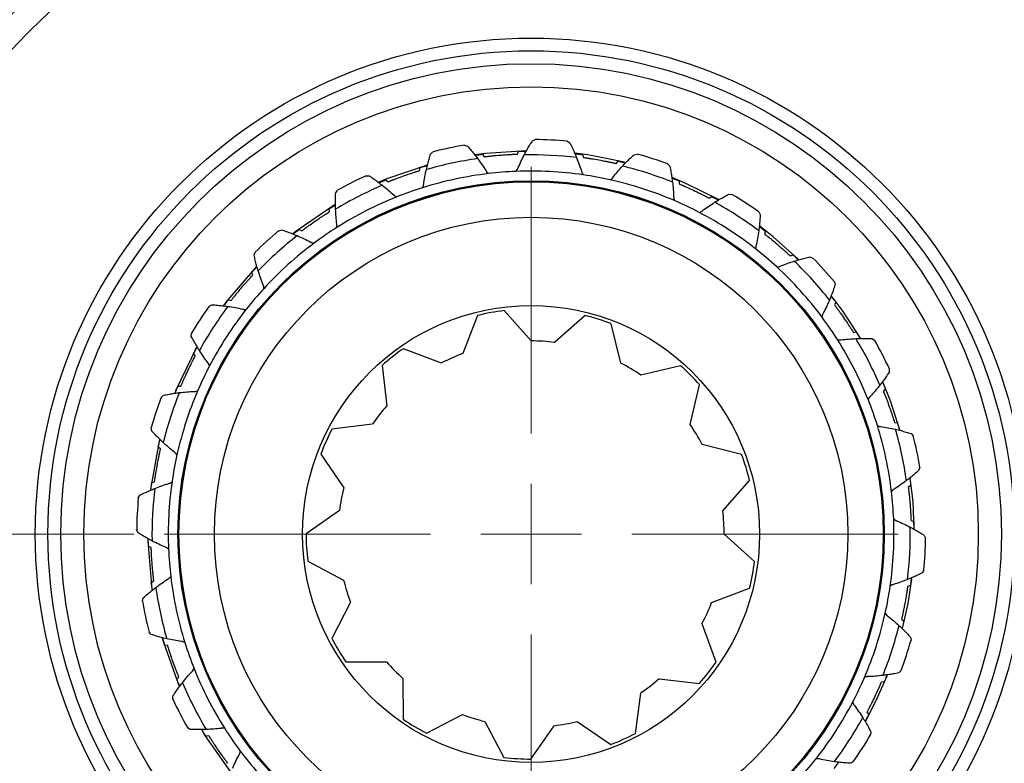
# Model space of a CAD drawing. Header units: inches. Extents: x 0.6 to 16.3, y 0.2 to 11.5.
# Tile 7 of 18: x 3.6 to 4.9, y 6.3 to 7.3. Entities that reach past the tile are written whole.
import ezdxf

# ---------------------------------------------------------------- set-up
doc = ezdxf.new("R2010")
doc.units = ezdxf.units.IN
doc.header["$MEASUREMENT"] = 0
doc.styles.add('SLDTEXTSTYLE0', font='TXT', dxfattribs={"width": 0.75})
doc.dimstyles.new('SLDDIMSTYLE3', dxfattribs={"dimtxt": 0.137795, "dimasz": 0.14, "dimexe": 0, "dimexo": 0.0625, "dimgap": 0.034449, "dimtad": 0, "dimtih": 1, "dimtoh": 1, "dimdec": 1, "dimlfac": 1.5, "dimrnd": 1e-09, "dimzin": 12, "dimdsep": 46, "dimtxsty": 'SLDTEXTSTYLE0', "dimblk1": 'CLOSED', "dimblk2": 'CLOSED', "dimsah": 1, "dimcen": 0.09, "dimadec": 0, "dimazin": 3, "dimtfac": 1, "dimtdec": 1, "dimtofl": 0, "dimtmove": 0, "dimatfit": 3, "dimldrblk": 'CLOSED', "dimfxl": 0, "dimfrac": 2, "dimtolj": 1, "dimtzin": 12, "dimarcsym": 0})

# ---------------------------------------------------------------- blocks, each defined once
blk = doc.blocks.new('_Closed')
at = {"color": 0, "linetype": 'ByBlock', "lineweight": -2}
for p, q in [((-1, 0.166667), (0, 0)), ((-1, 0.166667), (-1, -0.166667)), ((0, 0), (-1, -0.166667)), ((0, 0), (-1, 0))]:
    blk.add_line(p, q, dxfattribs=at)
blk = doc.blocks.new('_D_5')
at = {"color": 7, "linetype": 'Continuous', "lineweight": 0}
for p, q in [((3.9943, 8.6696), (1.3162, 8.6696)), ((1.3556, 8.6696), (1.3556, 7.8799)), ((1.2028, 7.8519), (1.1609, 7.8519)), ((1.1609, 7.8519), (1.1609, 7.6331)), ((1.5083, 7.8519), (1.5503, 7.8519)), ((1.5503, 7.8519), (1.5503, 7.6331)), ((1.1609, 7.6331), (1.2028, 7.6331)), ((1.5503, 7.6331), (1.5083, 7.6331)), ((1.3556, 3.7999), (1.3556, 7.427)), ((3.0532, 3.7999), (1.3162, 3.7999))]:
    blk.add_line(p, q, dxfattribs=at)
at = {"color": 7, "linetype": 'Continuous', "lineweight": 18, "xscale": 0.14, "yscale": 0.14}
for p, rotation in [((1.3556, 8.6696), 90.0000000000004), ((1.3556, 3.7999), 270.0000000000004)]:
    blk.add_blockref('_Closed', p, dxfattribs=dict(at, rotation=rotation))
at = {"color": 7, "linetype": 'Continuous', "lineweight": 18, "char_height": 0.1378, "attachment_point": 1, "style": 'SLDTEXTSTYLE0'}
for s, insert in [('186', (1.2028, 7.8107)), ('7.3', (1.2283, 7.6046))]:
    blk.add_mtext(s, dxfattribs=dict(at, insert=insert))
blk = doc.blocks.new('_D_7')
at = {"color": 7, "linetype": 'Continuous', "lineweight": 0}
for p, q in [((3.7806, 6.6163), (1.8227, 6.6163)), ((1.8621, 6.6163), (1.8621, 4.9389)), ((1.7094, 4.9109), (1.6674, 4.9109)), ((1.6674, 4.9109), (1.6674, 4.6922)), ((2.0148, 4.9109), (2.0568, 4.9109)), ((2.0568, 4.9109), (2.0568, 4.6922)), ((1.6674, 4.6922), (1.7094, 4.6922)), ((2.0568, 4.6922), (2.0148, 4.6922)), ((1.8621, 3.7999), (1.8621, 4.486)), ((3.0532, 3.7999), (1.8227, 3.7999))]:
    blk.add_line(p, q, dxfattribs=at)
at = {"color": 7, "linetype": 'Continuous', "lineweight": 18, "xscale": 0.14, "yscale": 0.14}
for p, rotation in [((1.8621, 6.6163, 0.5214), 90.0000000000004), ((1.8621, 3.7999, 0.5214), 270.0000000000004)]:
    blk.add_blockref('_Closed', p, dxfattribs=dict(at, rotation=rotation))
at = {"color": 7, "linetype": 'Continuous', "lineweight": 18, "char_height": 0.1378, "attachment_point": 1, "style": 'SLDTEXTSTYLE0'}
for s, insert in [('107', (1.7094, 4.8698)), ('4.2', (1.7348, 4.6636))]:
    blk.add_mtext(s, dxfattribs=dict(at, insert=insert))
blk = doc.blocks.new('SW_CENTERMARKSYMBOL_0')
at = {"color": 0, "linetype": 'Continuous', "lineweight": 18}
for p, q in [((0, 0.1312), (0, 0.4787)), ((0, 0), (0, 0.0656)), ((-0.1312, 0), (-0.4787, 0)), ((0, 0), (-0.0656, 0)), ((0, 0), (0, -0.0656)), ((0, 0), (0.0656, 0)), ((0.1312, 0), (0.4787, 0)), ((0, -0.1312), (0, -0.4787))]:
    blk.add_line(p, q, dxfattribs=at)

msp = doc.modelspace()

# ---------------------------------------------------------------- linework, layer by layer
at = {"color": 7, "linetype": 'Continuous', "lineweight": 25}
for p, q in [((4.3004, 7.1289), (4.3041, 7.1307)), ((4.3458, 7.1286), (4.3493, 7.1264)), ((4.2116, 7.1233), (4.2156, 7.1222)), ((4.281, 7.1118), (4.2824, 7.1153)), ((4.1676, 7.1119), (4.1707, 7.1146)), ((4.2355, 7.1116), (4.2375, 7.1083)), ((4.3658, 7.1111), (4.3669, 7.1074)), ((4.4098, 7.0995), (4.4121, 7.1025)), ((4.433, 7.111), (4.437, 7.1118)), ((4.1533, 7.0903), (4.1538, 7.0941)), ((4.4768, 7.0989), (4.4797, 7.0959)), ((4.0834, 7.0835), (4.0875, 7.0834)), ((4.1094, 7.0783), (4.1122, 7.0757)), ((4.4916, 7.0768), (4.4917, 7.073)), ((4.0438, 7.0611), (4.0461, 7.0645)), ((4.5311, 7.0542), (4.5341, 7.0566)), ((4.5565, 7.0594), (4.5606, 7.0591)), ((4.0356, 7.0365), (4.0351, 7.0403)), ((4.5957, 7.0364), (4.5976, 7.0328)), ((3.9698, 7.0119), (3.9737, 7.0128)), ((3.9963, 7.0136), (3.9996, 7.0118)), ((4.6042, 7.0112), (4.6033, 7.0075)), ((3.9374, 6.98), (3.9387, 6.9839)), ((4.6365, 6.9792), (4.6401, 6.9806)), ((4.6624, 6.9776), (4.6663, 6.9762)), ((3.9358, 6.9541), (3.9343, 6.9577)), ((4.6943, 6.9452), (4.6952, 6.9412)), ((3.8786, 6.9133), (3.8822, 6.9152)), ((3.9037, 6.9218), (3.9075, 6.9209)), ((4.696, 6.9187), (4.6942, 6.9153)), ((4.2287, 6.9013), (4.2096, 6.8518)), ((4.2989, 6.8681), (4.2635, 6.9077)), ((4.3691, 6.9012), (4.3292, 6.8662)), ((4.4159, 6.8392), (4.403, 6.8906)), ((3.8555, 6.8741), (3.8558, 6.8782)), ((4.7189, 6.8793), (4.7228, 6.8799)), ((4.7435, 6.8711), (4.7469, 6.8688)), ((4.1818, 6.8393), (4.1321, 6.8579)), ((3.8607, 6.8487), (3.8583, 6.8517)), ((4.1042, 6.8361), (4.1103, 6.7834)), ((4.4935, 6.8358), (4.4419, 6.8234)), ((4.7659, 6.8316), (4.7658, 6.8275)), ((3.8381, 6.8092), (3.8419, 6.8093)), ((4.506, 6.7591), (4.5185, 6.8107)), ((3.816, 6.7944), (3.819, 6.7972)), ((4.7607, 6.8055), (4.7581, 6.8027)), ((4.0915, 6.7595), (4.0389, 6.7529)), ((4.7727, 6.7616), (4.7765, 6.7611)), ((3.8039, 6.7506), (3.8031, 6.7546)), ((4.7943, 6.7473), (4.797, 6.7442)), ((3.8155, 6.7274), (3.8124, 6.7297)), ((4.5732, 6.7201), (4.5218, 6.7331)), ((4.0243, 6.7206), (4.0542, 6.6767)), ((4.8058, 6.7033), (4.8046, 6.6994)), ((3.8039, 6.6834), (3.8075, 6.6845)), ((4.5487, 6.6464), (4.5837, 6.6863)), ((4.794, 6.6795), (4.7907, 6.6775)), ((3.7863, 6.6634), (3.7885, 6.6669)), ((4.0487, 6.6468), (4.0052, 6.6165)), ((4.7942, 6.634), (4.7977, 6.6325)), ((3.786, 6.618), (3.7842, 6.6217)), ((4.59, 6.5806), (4.5505, 6.6161)), ((4.8114, 6.6145), (4.8131, 6.6109)), ((3.8031, 6.5986), (3.7996, 6.6)), ((4.0073, 6.5811), (4.0541, 6.5562)), ((4.811, 6.5691), (4.8088, 6.5656)), ((3.8033, 6.5531), (3.8066, 6.5551)), ((4.7903, 6.5257), (4.7951, 6.5576)), ((4.5341, 6.5268), (4.5836, 6.5458)), ((4.7935, 6.5491), (4.7898, 6.548)), ((3.7916, 6.5292), (3.7928, 6.5332)), ((4.0631, 6.5272), (4.0387, 6.4801)), ((4.7832, 6.4931), (4.7903, 6.5257)), ((4.5401, 6.4493), (4.5216, 6.499)), ((4.7819, 6.5051), (4.7849, 6.5028)), ((3.803, 6.4852), (3.8003, 6.4883)), ((4.7934, 6.4819), (4.7942, 6.4779)), ((3.8246, 6.4709), (3.8208, 6.4714)), ((4.057, 6.4497), (4.11, 6.4494)), ((4.7813, 6.4381), (4.7783, 6.4353)), ((3.8366, 6.427), (3.8392, 6.4298)), ((4.1315, 6.4279), (4.1317, 6.3749)), ((4.4655, 6.4276), (4.5182, 6.4215)), ((4.7592, 6.4233), (4.7554, 6.4232)), ((4.4348, 6.3563), (4.4416, 6.4089)), ((3.8314, 6.401), (3.8315, 6.4051)), ((4.7366, 6.3838), (4.739, 6.3808)), ((4.1621, 6.3565), (4.2092, 6.3809)), ((4.2382, 6.3718), (4.263, 6.3249)), ((4.3587, 6.3717), (4.4025, 6.3417)), ((3.8538, 6.3614), (3.8504, 6.3637)), ((4.2984, 6.3228), (4.3288, 6.3662)), ((4.7418, 6.3584), (4.7415, 6.3543)), ((3.8784, 6.3532), (3.8746, 6.3527)), ((4.7188, 6.3192), (4.7152, 6.3173))]:
    msp.add_line(p, q, dxfattribs=at)
at = {"color": 7, "linetype": 'Continuous', "lineweight": 25, "flags": 128}
for points in [[(4.2922, 7.1161), (4.2395, 7.1127), (4.2257, 7.1108)], [(4.4207, 7.1011), (4.3727, 7.1107), (4.3562, 7.1129)], [(4.163, 7.0974), (4.1104, 7.0794), (4.1002, 7.0751)], [(4.543, 7.0524), (4.5007, 7.0735), (4.4827, 7.0811)], [(4.0431, 7.0459), (3.9947, 7.0132), (3.9882, 7.0081)], [(4.6467, 6.9751), (4.6143, 7.0039), (4.5968, 7.0176)], [(3.9406, 6.9652), (3.9007, 6.9188), (3.8973, 6.9144)], [(4.7283, 6.8718), (4.7055, 6.9067), (4.6912, 6.9258)], [(3.8625, 6.8606), (3.8349, 6.8029), (3.8343, 6.8015)], [(4.7798, 6.7519), (4.7678, 6.7889), (4.7575, 6.8148)], [(3.8142, 6.7394), (3.8142, 6.7394), (3.8022, 6.675)], [(4.7985, 6.6227), (4.7968, 6.6589), (4.7932, 6.6893)], [(3.7988, 6.6098), (3.7988, 6.607), (3.8039, 6.5445)], [(3.8175, 6.4806), (3.819, 6.4753), (3.8394, 6.4189)], [(4.7348, 6.3719), (4.7489, 6.3991), (4.7631, 6.4313)], [(3.869, 6.3607), (3.8733, 6.3536), (3.9061, 6.3067)]]:
    msp.add_lwpolyline(points, dxfattribs=at)
at = {"color": 7, "linetype": 'Continuous', "lineweight": 25}
for radius in [1.7087, 1.6673, 1.626, 0.9583, 0.9263, 0.6467, 0.6302, 0.6134, 0.5833, 0.4607, 0.4595, 0.4593, 0.4131, 0.298]:
    msp.add_circle((4.2987, 6.6163), radius, dxfattribs=at)
for radius, start, end in [(0.5145, 84.7385, 89.3974), (0.5145, 99.7385, 104.3974), (0.4945, 98.1011, 106.0348), (0.4945, 83.1011, 91.0348), (0.5145, 69.7385, 74.3974), (0.4733, 92.4013, 96.7346), (0.4733, 81.7346, 92.4013), (0.4945, 68.1011, 76.0348), (0.5145, 114.7385, 119.3974), (0.4733, 96.7346, 107.4013), (0.4733, 77.4013, 81.7346), (0.4733, 66.7346, 77.4013), (0.4945, 113.1011, 121.0348), (0.4733, 107.4013, 111.7346), (0.4733, 111.7346, 122.4013), (0.4733, 62.4013, 66.7346), (0.5145, 54.7385, 59.3974), (0.4945, 53.1011, 61.0348), (0.4733, 51.7346, 62.4013), (0.4733, 122.4013, 126.7346), (0.5145, 129.7385, 134.3974), (0.4945, 128.1011, 136.0348), (0.4733, 126.7346, 137.4013), (0.4733, 47.4013, 51.7346), (0.5145, 39.7385, 44.3974), (0.4733, 36.7346, 47.4013), (0.4945, 38.1011, 46.0348), (0.4733, 137.4013, 141.7346), (0.5145, 144.7385, 149.3974), (0.4945, 143.1011, 151.0348), (0.4733, 141.7346, 152.4013), (0.2935, 96.8756, 103.7987), (0.2935, 69.1833, 76.1064), (0.4733, 32.4013, 36.7346), (0.4945, 23.1011, 31.0348), (0.2935, 124.5679, 131.491), (0.2518, 83.0295, 89.9526), (0.4733, 21.7346, 32.4013), (0.5145, 24.7385, 29.3974), (0.2518, 110.7218, 117.6449), (0.4733, 152.4013, 156.7346), (0.2518, 55.3372, 62.2603), (0.2935, 41.491, 48.4141), (0.5145, 159.7385, 164.3974), (0.4945, 158.1011, 166.0348), (0.4733, 156.7346, 167.4013), (0.2518, 138.4141, 145.3372), (0.4733, 17.4013, 21.7346), (0.2518, 27.6449, 34.5679), (0.4733, 6.7346, 17.4013), (0.2935, 152.2603, 159.1833), (0.4945, 8.1011, 16.0348), (0.5145, 9.7385, 14.3974), (0.4733, 167.4013, 171.7346), (0.2935, 13.7987, 20.7218), (0.4733, 171.7346, 182.4013), (0.4945, 173.1011, 181.0348), (0.2518, 166.1064, 173.0295), (0.4733, 2.4013, 6.7346), (0.5145, 174.7385, 179.3974), (0.2518, 359.9526, 6.8756), (0.4733, 351.7346, 2.4013), (0.2935, 179.9526, 186.8756), (0.4945, 353.1011, 1.0348), (0.5145, 354.7385, 359.3974), (0.4733, 182.4013, 186.7346), (0.2935, 346.1064, 353.0295), (0.4733, 186.7346, 197.4013), (0.2518, 193.7987, 200.7218), (0.4945, 188.1011, 196.0348), (0.4733, 347.4013, 351.7346), (0.5145, 189.7385, 194.3974), (0.2518, 332.2603, 339.1833), (0.4733, 336.7346, 347.4013), (0.4945, 338.1011, 346.0348), (0.4733, 197.4013, 201.7346), (0.2935, 207.6449, 214.5679), (0.5145, 339.7385, 344.3974), (0.2518, 221.491, 228.4141), (0.2935, 318.4141, 325.3372), (0.4733, 201.7346, 212.4013), (0.4945, 203.1011, 211.0348), (0.2518, 304.5679, 311.491), (0.4733, 332.4013, 336.7346), (0.5145, 204.7385, 209.3974), (0.4733, 321.7346, 332.4013), (0.2935, 235.3372, 242.2603), (0.2518, 249.1833, 256.1064), (0.2518, 276.8756, 283.7987), (0.4945, 323.1011, 331.0348), (0.4733, 212.4013, 216.7346), (0.2935, 290.7218, 297.6449), (0.5145, 324.7385, 329.3974), (0.4733, 216.7346, 227.4013), (0.2935, 263.0295, 269.9526), (0.4733, 317.4013, 321.7346)]:
    msp.add_arc((4.2987, 6.6163), radius, start, end, dxfattribs=at)
for points, knots in [([(4.2897, 7.1107), (4.2909, 7.1129), (4.2932, 7.1171), (4.2967, 7.1231), (4.2992, 7.127), (4.3004, 7.1289)], [0, 0, 0, 0, 0.356058, 0.677963, 1, 1, 1, 1]), ([(4.2156, 7.1222), (4.2173, 7.1202), (4.2205, 7.1166), (4.2249, 7.1111), (4.2276, 7.1076), (4.229, 7.1058)], [0, 0, 0, 0, 0.367191, 0.683527, 1, 1, 1, 1]), ([(4.2824, 7.1153), (4.2836, 7.1154), (4.2893, 7.1155), (4.291, 7.1155), (4.2924, 7.1156)], [0, 0, 0, 0, 0.199918, 1, 1, 1, 1]), ([(4.3493, 7.1264), (4.3505, 7.1241), (4.3526, 7.1198), (4.3555, 7.1133), (4.3572, 7.1092), (4.3581, 7.1072)], [0, 0, 0, 0, 0.367191, 0.683527, 1, 1, 1, 1]), ([(4.1621, 7.0915), (4.1627, 7.0939), (4.1638, 7.0986), (4.1656, 7.1054), (4.167, 7.1097), (4.1676, 7.1119)], [0, 0, 0, 0, 0.356058, 0.677963, 1, 1, 1, 1]), ([(4.2256, 7.1102), (4.2262, 7.1103), (4.2273, 7.1105), (4.2328, 7.1112), (4.2355, 7.1116)], [0, 0, 0, 0, 0.5136596, 1, 1, 1, 1]), ([(4.229, 7.1058), (4.2309, 7.1032), (4.2348, 7.098), (4.2384, 7.0924), (4.2402, 7.0895), (4.2405, 7.089), (4.2413, 7.0878), (4.2424, 7.087), (4.2432, 7.0863)], [0, 0, 0, 0, 0.404299, 0.805557, 0.821766, 0.827831, 0.876141, 1, 1, 1, 1]), ([(4.2375, 7.1083), (4.2381, 7.1084), (4.2389, 7.1085), (4.2408, 7.1087), (4.2422, 7.1089), (4.2436, 7.109), (4.2446, 7.1091), (4.247, 7.1094), (4.2522, 7.1099), (4.2592, 7.1105), (4.2661, 7.111), (4.2704, 7.1113), (4.273, 7.1114), (4.2745, 7.1115), (4.2759, 7.1116), (4.2782, 7.1117), (4.2796, 7.1117), (4.2805, 7.1118), (4.281, 7.1118)], [0, 0, 0, 0, 0.16043, 0.215716, 0.259558, 0.278881, 0.293965, 0.309151, 0.378059, 0.515881, 0.608724, 0.671228, 0.698803, 0.715524, 0.7367, 0.775509, 0.897488, 1, 1, 1, 1]), ([(4.2788, 7.0892), (4.2795, 7.0899), (4.2805, 7.091), (4.281, 7.0923), (4.2813, 7.0928), (4.2826, 7.0959), (4.2853, 7.102), (4.2882, 7.1078), (4.2897, 7.1107)], [0, 0, 0, 0, 0.123859, 0.172169, 0.178234, 0.194443, 0.595701, 1, 1, 1, 1]), ([(4.3559, 7.1123), (4.3565, 7.1122), (4.3576, 7.1121), (4.3631, 7.1114), (4.3658, 7.1111)], [0, 0, 0, 0, 0.51366, 1, 1, 1, 1]), ([(4.3581, 7.1072), (4.3592, 7.1041), (4.3616, 7.0981), (4.3637, 7.0918), (4.3647, 7.0885), (4.3648, 7.088), (4.3653, 7.0866), (4.3661, 7.0855), (4.3667, 7.0847)], [0, 0, 0, 0, 0.404299, 0.805557, 0.821766, 0.827831, 0.876141, 1, 1, 1, 1]), ([(4.3669, 7.1074), (4.3675, 7.1073), (4.3683, 7.1072), (4.3703, 7.1069), (4.3717, 7.1067), (4.373, 7.1065), (4.374, 7.1063), (4.3764, 7.106), (4.3815, 7.1051), (4.3885, 7.1039), (4.3953, 7.1026), (4.3995, 7.1017), (4.402, 7.1012), (4.4035, 7.1009), (4.4049, 7.1006), (4.4071, 7.1001), (4.4085, 7.0998), (4.4094, 7.0996), (4.4098, 7.0995)], [0, 0, 0, 0, 0.16043, 0.215716, 0.259558, 0.278881, 0.293965, 0.309151, 0.378059, 0.515881, 0.608724, 0.671228, 0.698803, 0.715524, 0.7367, 0.775509, 0.897488, 1, 1, 1, 1]), ([(4.4121, 7.1025), (4.4133, 7.1023), (4.4189, 7.1009), (4.4205, 7.1005), (4.4218, 7.1002)], [0, 0, 0, 0, 0.199918, 1, 1, 1, 1]), ([(4.418, 7.0961), (4.4197, 7.098), (4.423, 7.1014), (4.428, 7.1064), (4.4313, 7.1095), (4.433, 7.111)], [0, 0, 0, 0, 0.356058, 0.677963, 1, 1, 1, 1]), ([(4.1122, 7.0757), (4.1128, 7.0759), (4.1135, 7.0762), (4.1153, 7.077), (4.1167, 7.0775), (4.1179, 7.078), (4.1189, 7.0784), (4.1211, 7.0792), (4.126, 7.0811), (4.1326, 7.0835), (4.1392, 7.0858), (4.1433, 7.0871), (4.1457, 7.0879), (4.1471, 7.0884), (4.1485, 7.0888), (4.1507, 7.0895), (4.152, 7.0899), (4.1529, 7.0902), (4.1533, 7.0903)], [0, 0, 0, 0, 0.16043, 0.215716, 0.259558, 0.278881, 0.293965, 0.309151, 0.378059, 0.515881, 0.608724, 0.671228, 0.698803, 0.715524, 0.7367, 0.775509, 0.897488, 1, 1, 1, 1]), ([(4.1538, 7.0941), (4.1549, 7.0945), (4.1604, 7.0961), (4.1621, 7.0966), (4.1634, 7.0969)], [0, 0, 0, 0, 0.1999183, 1, 1, 1, 1]), ([(4.1571, 7.0679), (4.1576, 7.0688), (4.1582, 7.0701), (4.1584, 7.0715), (4.1585, 7.0721), (4.159, 7.0754), (4.16, 7.082), (4.1614, 7.0883), (4.1621, 7.0915)], [0, 0, 0, 0, 0.123859, 0.172169, 0.178234, 0.194443, 0.595701, 1, 1, 1, 1]), ([(4.4019, 7.0782), (4.4028, 7.0787), (4.4039, 7.0795), (4.4049, 7.0806), (4.4052, 7.0811), (4.4073, 7.0838), (4.4115, 7.0889), (4.4158, 7.0937), (4.418, 7.0961)], [0, 0, 0, 0, 0.123859, 0.172169, 0.178234, 0.194443, 0.595701, 1, 1, 1, 1]), ([(4.4797, 7.0959), (4.4802, 7.0934), (4.4811, 7.0886), (4.4822, 7.0817), (4.4828, 7.0773), (4.4831, 7.0751)], [0, 0, 0, 0, 0.367191, 0.683527, 1, 1, 1, 1]), ([(4.0875, 7.0834), (4.0896, 7.082), (4.0936, 7.0793), (4.0994, 7.0752), (4.1029, 7.0725), (4.1046, 7.0711)], [0, 0, 0, 0, 0.367191, 0.683527, 1, 1, 1, 1]), ([(4.1002, 7.0745), (4.1008, 7.0747), (4.1018, 7.0752), (4.1069, 7.0773), (4.1094, 7.0783)], [0, 0, 0, 0, 0.51366, 1, 1, 1, 1]), ([(4.4824, 7.0806), (4.4829, 7.0804), (4.4839, 7.08), (4.4891, 7.0779), (4.4916, 7.0768)], [0, 0, 0, 0, 0.51366, 1, 1, 1, 1]), ([(4.1046, 7.0711), (4.1072, 7.0691), (4.1123, 7.065), (4.1172, 7.0606), (4.1197, 7.0583), (4.1201, 7.0579), (4.1212, 7.0569), (4.1225, 7.0563), (4.1234, 7.0559)], [0, 0, 0, 0, 0.404299, 0.805557, 0.821766, 0.827831, 0.876141, 1, 1, 1, 1]), ([(4.4831, 7.0751), (4.4835, 7.0718), (4.4842, 7.0654), (4.4845, 7.0588), (4.4846, 7.0554), (4.4847, 7.0548), (4.4847, 7.0533), (4.4853, 7.052), (4.4856, 7.0511)], [0, 0, 0, 0, 0.404299, 0.8055568, 0.8217658, 0.8278314, 0.8761409, 1, 1, 1, 1]), ([(4.4917, 7.073), (4.4922, 7.0727), (4.493, 7.0724), (4.4948, 7.0717), (4.4961, 7.0711), (4.4973, 7.0705), (4.4983, 7.0701), (4.5005, 7.0692), (4.5052, 7.067), (4.5117, 7.064), (4.5179, 7.061), (4.5217, 7.0591), (4.524, 7.0579), (4.5253, 7.0573), (4.5266, 7.0566), (4.5287, 7.0555), (4.5299, 7.0549), (4.5307, 7.0544), (4.5311, 7.0542)], [0, 0, 0, 0, 0.16043, 0.215716, 0.259558, 0.278881, 0.293965, 0.309151, 0.378059, 0.515881, 0.608724, 0.671228, 0.698803, 0.715524, 0.7367, 0.775509, 0.897488, 1, 1, 1, 1]), ([(4.0437, 7.04), (4.0437, 7.0425), (4.0435, 7.0472), (4.0436, 7.0543), (4.0437, 7.0588), (4.0438, 7.0611)], [0, 0, 0, 0, 0.356058, 0.677963, 1, 1, 1, 1]), ([(4.5341, 7.0566), (4.5352, 7.056), (4.5402, 7.0533), (4.5417, 7.0525), (4.5429, 7.0518)], [0, 0, 0, 0, 0.199918, 1, 1, 1, 1]), ([(4.5381, 7.0489), (4.5403, 7.0502), (4.5443, 7.0527), (4.5504, 7.0562), (4.5545, 7.0583), (4.5565, 7.0594)], [0, 0, 0, 0, 0.356058, 0.677963, 1, 1, 1, 1]), ([(4.0351, 7.0403), (4.036, 7.041), (4.0409, 7.044), (4.0424, 7.0448), (4.0436, 7.0455)], [0, 0, 0, 0, 0.1999183, 1, 1, 1, 1]), ([(4.045, 7.0159), (4.0452, 7.0169), (4.0456, 7.0183), (4.0454, 7.0197), (4.0453, 7.0203), (4.0449, 7.0236), (4.0442, 7.0302), (4.0439, 7.0367), (4.0437, 7.04)], [0, 0, 0, 0, 0.123859, 0.172169, 0.178234, 0.194443, 0.595701, 1, 1, 1, 1]), ([(4.518, 7.0357), (4.5189, 7.036), (4.5202, 7.0365), (4.5214, 7.0373), (4.5219, 7.0377), (4.5246, 7.0397), (4.5299, 7.0436), (4.5354, 7.0471), (4.5381, 7.0489)], [0, 0, 0, 0, 0.123859, 0.172169, 0.178234, 0.194443, 0.595701, 1, 1, 1, 1]), ([(3.9996, 7.0118), (4.0001, 7.0121), (4.0008, 7.0126), (4.0024, 7.0138), (4.0035, 7.0147), (4.0046, 7.0155), (4.0054, 7.0161), (4.0074, 7.0175), (4.0116, 7.0205), (4.0174, 7.0246), (4.0231, 7.0285), (4.0267, 7.0309), (4.0288, 7.0322), (4.0301, 7.0331), (4.0313, 7.0338), (4.0332, 7.0351), (4.0344, 7.0358), (4.0352, 7.0363), (4.0356, 7.0365)], [0, 0, 0, 0, 0.16043, 0.215716, 0.259558, 0.278881, 0.293965, 0.309151, 0.378059, 0.515881, 0.608724, 0.671228, 0.698803, 0.715524, 0.7367, 0.775509, 0.897488, 1, 1, 1, 1]), ([(4.5976, 7.0328), (4.5975, 7.0302), (4.5971, 7.0253), (4.5964, 7.0183), (4.5959, 7.0139), (4.5956, 7.0117)], [0, 0, 0, 0, 0.367191, 0.683527, 1, 1, 1, 1]), ([(3.9737, 7.0128), (3.9762, 7.012), (3.9808, 7.0104), (3.9874, 7.0079), (3.9915, 7.0062), (3.9935, 7.0054)], [0, 0, 0, 0, 0.367191, 0.683527, 1, 1, 1, 1]), ([(3.9884, 7.0075), (3.9888, 7.0079), (3.9897, 7.0086), (3.9941, 7.012), (3.9963, 7.0136)], [0, 0, 0, 0, 0.51366, 1, 1, 1, 1]), ([(4.5963, 7.0172), (4.5967, 7.0169), (4.5976, 7.0162), (4.6021, 7.0128), (4.6042, 7.0112)], [0, 0, 0, 0, 0.51366, 1, 1, 1, 1]), ([(3.9935, 7.0054), (3.9965, 7.0041), (4.0025, 7.0015), (4.0084, 6.9985), (4.0114, 6.9969), (4.0119, 6.9966), (4.0132, 6.996), (4.0146, 6.9957), (4.0156, 6.9956)], [0, 0, 0, 0, 0.404299, 0.805557, 0.821766, 0.827831, 0.876141, 1, 1, 1, 1]), ([(4.5956, 7.0117), (4.5951, 7.0085), (4.5941, 7.0021), (4.5927, 6.9956), (4.592, 6.9923), (4.5918, 6.9917), (4.5915, 6.9903), (4.5917, 6.9889), (4.5918, 6.9879)], [0, 0, 0, 0, 0.404299, 0.8055568, 0.8217658, 0.8278314, 0.8761409, 1, 1, 1, 1]), ([(4.6033, 7.0075), (4.6038, 7.0071), (4.6044, 7.0066), (4.606, 7.0054), (4.6071, 7.0045), (4.6082, 7.0036), (4.609, 7.003), (4.6108, 7.0015), (4.6149, 6.9982), (4.6203, 6.9937), (4.6255, 6.9891), (4.6287, 6.9863), (4.6306, 6.9846), (4.6317, 6.9836), (4.6328, 6.9826), (4.6345, 6.981), (4.6355, 6.9801), (4.6362, 6.9795), (4.6365, 6.9792)], [0, 0, 0, 0, 0.16043, 0.215716, 0.259558, 0.278881, 0.293965, 0.309151, 0.378059, 0.515881, 0.608724, 0.671228, 0.698803, 0.715524, 0.7367, 0.775509, 0.897488, 1, 1, 1, 1]), ([(3.9427, 6.9596), (3.942, 6.9619), (3.9407, 6.9665), (3.9389, 6.9733), (3.9379, 6.9778), (3.9374, 6.98)], [0, 0, 0, 0, 0.356058, 0.677963, 1, 1, 1, 1]), ([(4.6401, 6.9806), (4.6409, 6.9799), (4.6451, 6.9759), (4.6463, 6.9747), (4.6473, 6.9738)], [0, 0, 0, 0, 0.199918, 1, 1, 1, 1]), ([(4.642, 6.9722), (4.6443, 6.9729), (4.6489, 6.9743), (4.6557, 6.976), (4.6602, 6.9771), (4.6624, 6.9776)], [0, 0, 0, 0, 0.356058, 0.677963, 1, 1, 1, 1]), ([(3.9343, 6.9577), (3.9351, 6.9585), (3.939, 6.9627), (3.9402, 6.9639), (3.9412, 6.9649)], [0, 0, 0, 0, 0.199918, 1, 1, 1, 1]), ([(4.619, 6.9647), (4.6201, 6.9647), (4.6215, 6.9648), (4.6228, 6.9653), (4.6233, 6.9655), (4.6265, 6.9668), (4.6327, 6.9692), (4.6389, 6.9712), (4.642, 6.9722)], [0, 0, 0, 0, 0.123859, 0.172169, 0.178234, 0.194443, 0.595701, 1, 1, 1, 1]), ([(3.9075, 6.9209), (3.9078, 6.9214), (3.9083, 6.922), (3.9096, 6.9236), (3.9104, 6.9247), (3.9113, 6.9257), (3.9119, 6.9266), (3.9134, 6.9284), (3.9167, 6.9325), (3.9213, 6.9379), (3.9258, 6.9431), (3.9287, 6.9463), (3.9304, 6.9482), (3.9314, 6.9493), (3.9323, 6.9504), (3.9339, 6.9521), (3.9348, 6.9531), (3.9355, 6.9538), (3.9358, 6.9541)], [0, 0, 0, 0, 0.16043, 0.215716, 0.259558, 0.278881, 0.293965, 0.309151, 0.378059, 0.515881, 0.608724, 0.671228, 0.698803, 0.715524, 0.7367, 0.775509, 0.897488, 1, 1, 1, 1]), ([(3.9502, 6.9366), (3.9502, 6.9376), (3.9501, 6.9391), (3.9496, 6.9404), (3.9494, 6.9409), (3.9481, 6.9441), (3.9457, 6.9503), (3.9437, 6.9565), (3.9427, 6.9596)], [0, 0, 0, 0, 0.123859, 0.172169, 0.178234, 0.194443, 0.595701, 1, 1, 1, 1]), ([(4.6952, 6.9412), (4.6944, 6.9387), (4.6928, 6.9341), (4.6903, 6.9275), (4.6886, 6.9234), (4.6878, 6.9214)], [0, 0, 0, 0, 0.367191, 0.683527, 1, 1, 1, 1]), ([(4.6899, 6.9265), (4.6903, 6.9261), (4.691, 6.9252), (4.6944, 6.9208), (4.696, 6.9187)], [0, 0, 0, 0, 0.51366, 1, 1, 1, 1]), ([(3.8822, 6.9152), (3.8848, 6.9151), (3.8896, 6.9147), (3.8966, 6.914), (3.901, 6.9135), (3.9032, 6.9132)], [0, 0, 0, 0, 0.367191, 0.683527, 1, 1, 1, 1]), ([(3.8977, 6.9139), (3.8981, 6.9143), (3.8987, 6.9152), (3.9021, 6.9197), (3.9037, 6.9218)], [0, 0, 0, 0, 0.51366, 1, 1, 1, 1]), ([(3.9032, 6.9132), (3.9064, 6.9127), (3.9129, 6.9117), (3.9193, 6.9103), (3.9227, 6.9096), (3.9232, 6.9094), (3.9246, 6.9091), (3.926, 6.9093), (3.927, 6.9094)], [0, 0, 0, 0, 0.404299, 0.805557, 0.821766, 0.827831, 0.876141, 1, 1, 1, 1]), ([(4.6878, 6.9214), (4.6865, 6.9184), (4.6839, 6.9125), (4.6809, 6.9066), (4.6793, 6.9035), (4.679, 6.903), (4.6784, 6.9018), (4.6782, 6.9004), (4.678, 6.8994)], [0, 0, 0, 0, 0.404299, 0.805557, 0.821766, 0.827831, 0.876141, 1, 1, 1, 1]), ([(4.6942, 6.9153), (4.6946, 6.9148), (4.695, 6.9141), (4.6962, 6.9126), (4.6971, 6.9114), (4.6979, 6.9103), (4.6985, 6.9095), (4.6999, 6.9076), (4.7029, 6.9034), (4.707, 6.8976), (4.7109, 6.8918), (4.7133, 6.8882), (4.7146, 6.8861), (4.7155, 6.8848), (4.7162, 6.8836), (4.7175, 6.8817), (4.7182, 6.8805), (4.7187, 6.8797), (4.7189, 6.8793)], [0, 0, 0, 0, 0.1604302, 0.2157165, 0.2595581, 0.2788809, 0.2939648, 0.3091507, 0.378059, 0.5158807, 0.6087245, 0.6712282, 0.698803, 0.7155237, 0.7367, 0.7755093, 0.8974877, 1, 1, 1, 1]), ([(3.866, 6.8557), (3.8647, 6.8579), (3.8622, 6.8619), (3.8587, 6.868), (3.8566, 6.8721), (3.8555, 6.8741)], [0, 0, 0, 0, 0.356058, 0.677963, 1, 1, 1, 1]), ([(4.6983, 6.8699), (4.6993, 6.8697), (4.7007, 6.8694), (4.7021, 6.8695), (4.7027, 6.8696), (4.7061, 6.87), (4.7126, 6.8707), (4.7191, 6.871), (4.7224, 6.8712)], [0, 0, 0, 0, 0.1238591, 0.1721686, 0.1782342, 0.1944432, 0.595701, 1, 1, 1, 1]), ([(4.7224, 6.8712), (4.7249, 6.8713), (4.7296, 6.8714), (4.7367, 6.8714), (4.7412, 6.8712), (4.7435, 6.8711)], [0, 0, 0, 0, 0.356058, 0.677963, 1, 1, 1, 1]), ([(4.7228, 6.8799), (4.7234, 6.8789), (4.7264, 6.874), (4.7272, 6.8725), (4.7279, 6.8714)], [0, 0, 0, 0, 0.199918, 1, 1, 1, 1]), ([(3.8583, 6.8517), (3.8589, 6.8527), (3.8616, 6.8578), (3.8625, 6.8593), (3.8631, 6.8605)], [0, 0, 0, 0, 0.199918, 1, 1, 1, 1]), ([(3.8419, 6.8093), (3.8422, 6.8098), (3.8425, 6.8106), (3.8433, 6.8124), (3.8438, 6.8137), (3.8444, 6.8149), (3.8448, 6.8159), (3.8458, 6.8181), (3.8479, 6.8228), (3.8509, 6.8293), (3.8539, 6.8355), (3.8558, 6.8393), (3.857, 6.8416), (3.8577, 6.8429), (3.8583, 6.8442), (3.8594, 6.8463), (3.86, 6.8475), (3.8605, 6.8483), (3.8607, 6.8487)], [0, 0, 0, 0, 0.1604302, 0.2157165, 0.2595581, 0.2788809, 0.2939648, 0.3091507, 0.378059, 0.5158807, 0.6087245, 0.6712282, 0.698803, 0.7155237, 0.7367, 0.7755093, 0.8974877, 1, 1, 1, 1]), ([(3.8792, 6.8355), (3.8789, 6.8365), (3.8785, 6.8378), (3.8776, 6.839), (3.8773, 6.8395), (3.8752, 6.8422), (3.8713, 6.8475), (3.8678, 6.853), (3.866, 6.8557)], [0, 0, 0, 0, 0.123859, 0.172169, 0.178234, 0.194443, 0.595701, 1, 1, 1, 1]), ([(4.7658, 6.8275), (4.7644, 6.8253), (4.7617, 6.8213), (4.7576, 6.8156), (4.7549, 6.812), (4.7535, 6.8103)], [0, 0, 0, 0, 0.367191, 0.683527, 1, 1, 1, 1]), ([(3.8344, 6.8), (3.8346, 6.8005), (3.835, 6.8015), (3.8371, 6.8067), (3.8381, 6.8092)], [0, 0, 0, 0, 0.51366, 1, 1, 1, 1]), ([(4.7535, 6.8103), (4.7515, 6.8077), (4.7474, 6.8027), (4.743, 6.7977), (4.7407, 6.7952), (4.7403, 6.7948), (4.7393, 6.7938), (4.7388, 6.7925), (4.7383, 6.7915)], [0, 0, 0, 0, 0.404299, 0.805557, 0.821766, 0.827831, 0.876141, 1, 1, 1, 1]), ([(4.7569, 6.8147), (4.7571, 6.8142), (4.7576, 6.8132), (4.7597, 6.808), (4.7607, 6.8055)], [0, 0, 0, 0, 0.51366, 1, 1, 1, 1]), ([(3.819, 6.7972), (3.8215, 6.7978), (3.8263, 6.7987), (3.8333, 6.7998), (3.8376, 6.8004), (3.8398, 6.8007)], [0, 0, 0, 0, 0.367191, 0.683527, 1, 1, 1, 1]), ([(3.8398, 6.8007), (3.8431, 6.8011), (3.8495, 6.8018), (3.8562, 6.8021), (3.8596, 6.8022), (3.8601, 6.8023), (3.8616, 6.8023), (3.8629, 6.8029), (3.8638, 6.8032)], [0, 0, 0, 0, 0.404299, 0.805557, 0.821766, 0.827831, 0.876141, 1, 1, 1, 1]), ([(4.7581, 6.8027), (4.7583, 6.8022), (4.7586, 6.8014), (4.7594, 6.7996), (4.7599, 6.7983), (4.7604, 6.797), (4.7608, 6.796), (4.7616, 6.7938), (4.7635, 6.7889), (4.7659, 6.7823), (4.7682, 6.7757), (4.7695, 6.7717), (4.7703, 6.7693), (4.7708, 6.7678), (4.7712, 6.7665), (4.7719, 6.7642), (4.7723, 6.7629), (4.7726, 6.762), (4.7727, 6.7616)], [0, 0, 0, 0, 0.1604302, 0.2157165, 0.2595581, 0.2788809, 0.2939648, 0.3091507, 0.378059, 0.5158807, 0.6087245, 0.6712282, 0.698803, 0.7155237, 0.7367, 0.7755093, 0.8974877, 1, 1, 1, 1]), ([(4.7503, 6.7578), (4.7512, 6.7574), (4.7525, 6.7567), (4.7539, 6.7565), (4.7545, 6.7564), (4.7578, 6.7559), (4.7644, 6.7549), (4.7707, 6.7535), (4.7739, 6.7529)], [0, 0, 0, 0, 0.123859, 0.172169, 0.178234, 0.194443, 0.595701, 1, 1, 1, 1]), ([(4.7765, 6.7611), (4.7769, 6.76), (4.7785, 6.7545), (4.779, 6.7529), (4.7793, 6.7516)], [0, 0, 0, 0, 0.199918, 1, 1, 1, 1]), ([(3.8188, 6.7356), (3.817, 6.7373), (3.8135, 6.7406), (3.8086, 6.7456), (3.8055, 6.7489), (3.8039, 6.7506)], [0, 0, 0, 0, 0.356058, 0.677963, 1, 1, 1, 1]), ([(4.7739, 6.7529), (4.7764, 6.7523), (4.781, 6.7512), (4.7878, 6.7493), (4.7921, 6.748), (4.7943, 6.7473)], [0, 0, 0, 0, 0.356058, 0.677963, 1, 1, 1, 1]), ([(3.8124, 6.7297), (3.8127, 6.7309), (3.814, 6.7365), (3.8144, 6.7381), (3.8148, 6.7394)], [0, 0, 0, 0, 0.1999183, 1, 1, 1, 1]), ([(3.8367, 6.7195), (3.8362, 6.7204), (3.8354, 6.7215), (3.8343, 6.7224), (3.8339, 6.7228), (3.8312, 6.7249), (3.826, 6.7291), (3.8212, 6.7334), (3.8188, 6.7356)], [0, 0, 0, 0, 0.123859, 0.172169, 0.178234, 0.194443, 0.595701, 1, 1, 1, 1]), ([(3.8075, 6.6845), (3.8076, 6.6851), (3.8077, 6.6859), (3.808, 6.6878), (3.8082, 6.6892), (3.8084, 6.6906), (3.8086, 6.6916), (3.809, 6.694), (3.8098, 6.6991), (3.811, 6.7061), (3.8123, 6.7129), (3.8132, 6.7171), (3.8137, 6.7196), (3.814, 6.7211), (3.8143, 6.7225), (3.8148, 6.7247), (3.8151, 6.7261), (3.8154, 6.727), (3.8155, 6.7274)], [0, 0, 0, 0, 0.1604302, 0.2157165, 0.2595581, 0.2788809, 0.2939648, 0.3091507, 0.378059, 0.5158807, 0.6087245, 0.6712282, 0.698803, 0.7155237, 0.7367, 0.7755093, 0.8974877, 1, 1, 1, 1]), ([(4.8046, 6.6994), (4.8026, 6.6976), (4.799, 6.6945), (4.7935, 6.69), (4.79, 6.6873), (4.7882, 6.6859)], [0, 0, 0, 0, 0.367191, 0.683527, 1, 1, 1, 1]), ([(3.8026, 6.6735), (3.8027, 6.6741), (3.8028, 6.6752), (3.8035, 6.6807), (3.8039, 6.6834)], [0, 0, 0, 0, 0.5136596, 1, 1, 1, 1]), ([(3.8077, 6.6757), (3.8108, 6.6768), (3.8168, 6.6792), (3.8231, 6.6813), (3.8264, 6.6823), (3.8269, 6.6824), (3.8283, 6.6829), (3.8294, 6.6837), (3.8302, 6.6843)], [0, 0, 0, 0, 0.404299, 0.805557, 0.821766, 0.827831, 0.876141, 1, 1, 1, 1]), ([(4.7882, 6.6859), (4.7856, 6.684), (4.7804, 6.6802), (4.7748, 6.6766), (4.7719, 6.6747), (4.7714, 6.6744), (4.7702, 6.6737), (4.7694, 6.6726), (4.7687, 6.6718)], [0, 0, 0, 0, 0.404299, 0.805557, 0.821766, 0.827831, 0.876141, 1, 1, 1, 1]), ([(4.7926, 6.6893), (4.7927, 6.6888), (4.7929, 6.6877), (4.7936, 6.6822), (4.794, 6.6795)], [0, 0, 0, 0, 0.51366, 1, 1, 1, 1]), ([(3.7885, 6.6669), (3.7908, 6.6681), (3.7952, 6.6702), (3.8016, 6.6731), (3.8057, 6.6748), (3.8077, 6.6757)], [0, 0, 0, 0, 0.367191, 0.683527, 1, 1, 1, 1]), ([(4.7907, 6.6775), (4.7908, 6.6769), (4.7909, 6.6761), (4.7911, 6.6741), (4.7913, 6.6727), (4.7914, 6.6713), (4.7915, 6.6703), (4.7918, 6.6679), (4.7923, 6.6628), (4.793, 6.6557), (4.7934, 6.6488), (4.7937, 6.6445), (4.7938, 6.642), (4.7939, 6.6405), (4.794, 6.639), (4.7941, 6.6367), (4.7941, 6.6353), (4.7942, 6.6344), (4.7942, 6.634)], [0, 0, 0, 0, 0.16043, 0.215716, 0.259558, 0.278881, 0.293965, 0.309151, 0.378059, 0.515881, 0.608724, 0.671228, 0.698803, 0.715524, 0.7367, 0.775509, 0.897488, 1, 1, 1, 1]), ([(4.7716, 6.6361), (4.7723, 6.6354), (4.7734, 6.6345), (4.7747, 6.6339), (4.7752, 6.6337), (4.7784, 6.6323), (4.7844, 6.6296), (4.7902, 6.6267), (4.7931, 6.6252)], [0, 0, 0, 0, 0.123859, 0.172169, 0.178234, 0.194443, 0.595701, 1, 1, 1, 1]), ([(4.7977, 6.6325), (4.7978, 6.6314), (4.7979, 6.6256), (4.798, 6.6239), (4.798, 6.6225)], [0, 0, 0, 0, 0.199918, 1, 1, 1, 1]), ([(3.8042, 6.6073), (3.8021, 6.6085), (3.7979, 6.6108), (3.7918, 6.6143), (3.7879, 6.6168), (3.786, 6.618)], [0, 0, 0, 0, 0.356058, 0.677963, 1, 1, 1, 1]), ([(4.7931, 6.6252), (4.7953, 6.624), (4.7995, 6.6217), (4.8055, 6.6182), (4.8094, 6.6158), (4.8114, 6.6145)], [0, 0, 0, 0, 0.356058, 0.677963, 1, 1, 1, 1]), ([(3.7996, 6.6), (3.7996, 6.6012), (3.7994, 6.6069), (3.7994, 6.6086), (3.7994, 6.61)], [0, 0, 0, 0, 0.199918, 1, 1, 1, 1]), ([(3.8257, 6.5964), (3.825, 6.5971), (3.824, 6.5981), (3.8226, 6.5986), (3.8221, 6.5989), (3.819, 6.6002), (3.8129, 6.6029), (3.8071, 6.6058), (3.8042, 6.6073)], [0, 0, 0, 0, 0.1238591, 0.1721686, 0.1782342, 0.1944432, 0.595701, 1, 1, 1, 1]), ([(3.8066, 6.5551), (3.8066, 6.5557), (3.8064, 6.5565), (3.8062, 6.5584), (3.8061, 6.5598), (3.8059, 6.5612), (3.8058, 6.5622), (3.8055, 6.5646), (3.805, 6.5698), (3.8044, 6.5768), (3.8039, 6.5837), (3.8036, 6.588), (3.8035, 6.5906), (3.8034, 6.5921), (3.8034, 6.5935), (3.8033, 6.5958), (3.8032, 6.5972), (3.8032, 6.5981), (3.8031, 6.5986)], [0, 0, 0, 0, 0.16043, 0.215716, 0.259558, 0.278881, 0.293965, 0.309151, 0.378059, 0.515881, 0.608724, 0.671228, 0.698803, 0.715524, 0.7367, 0.775509, 0.897488, 1, 1, 1, 1]), ([(4.8088, 6.5656), (4.8065, 6.5644), (4.8022, 6.5623), (4.7957, 6.5594), (4.7916, 6.5577), (4.7896, 6.5569)], [0, 0, 0, 0, 0.367191, 0.683527, 1, 1, 1, 1]), ([(3.8047, 6.5432), (3.8046, 6.5438), (3.8044, 6.5448), (3.8037, 6.5504), (3.8033, 6.5531)], [0, 0, 0, 0, 0.51366, 1, 1, 1, 1]), ([(3.8091, 6.5466), (3.8117, 6.5485), (3.817, 6.5524), (3.8225, 6.556), (3.8254, 6.5578), (3.8259, 6.5581), (3.8271, 6.5589), (3.828, 6.56), (3.8286, 6.5608)], [0, 0, 0, 0, 0.404299, 0.805557, 0.821766, 0.827831, 0.876141, 1, 1, 1, 1]), ([(4.7896, 6.5569), (4.7866, 6.5557), (4.7805, 6.5533), (4.7742, 6.5513), (4.7709, 6.5503), (4.7704, 6.5501), (4.769, 6.5497), (4.7679, 6.5488), (4.7671, 6.5482)], [0, 0, 0, 0, 0.404299, 0.805557, 0.821766, 0.827831, 0.876141, 1, 1, 1, 1]), ([(4.7947, 6.559), (4.7946, 6.5584), (4.7945, 6.5573), (4.7938, 6.5518), (4.7935, 6.5491)], [0, 0, 0, 0, 0.51366, 1, 1, 1, 1]), ([(3.7928, 6.5332), (3.7947, 6.5349), (3.7984, 6.5381), (3.8038, 6.5425), (3.8073, 6.5452), (3.8091, 6.5466)], [0, 0, 0, 0, 0.367191, 0.683527, 1, 1, 1, 1]), ([(4.7898, 6.548), (4.7897, 6.5474), (4.7896, 6.5466), (4.7893, 6.5447), (4.7891, 6.5433), (4.7889, 6.5419), (4.7887, 6.5409), (4.7884, 6.5385), (4.7875, 6.5334), (4.7863, 6.5264), (4.785, 6.5196), (4.7841, 6.5154), (4.7836, 6.5129), (4.7833, 6.5115), (4.783, 6.5101), (4.7825, 6.5078), (4.7822, 6.5064), (4.782, 6.5055), (4.7819, 6.5051)], [0, 0, 0, 0, 0.16043, 0.215716, 0.259558, 0.278881, 0.293965, 0.309151, 0.378059, 0.515881, 0.608724, 0.671228, 0.698803, 0.715524, 0.7367, 0.775509, 0.897488, 1, 1, 1, 1]), ([(4.7606, 6.513), (4.7611, 6.5122), (4.7619, 6.511), (4.763, 6.5101), (4.7635, 6.5097), (4.7662, 6.5076), (4.7713, 6.5035), (4.7761, 6.4991), (4.7785, 6.4969)], [0, 0, 0, 0, 0.123859, 0.172169, 0.178234, 0.194443, 0.595701, 1, 1, 1, 1]), ([(4.7849, 6.5028), (4.7847, 6.5017), (4.7833, 6.4961), (4.7829, 6.4944), (4.7826, 6.4931)], [0, 0, 0, 0, 0.199918, 1, 1, 1, 1]), ([(4.7785, 6.4969), (4.7804, 6.4952), (4.7838, 6.4919), (4.7888, 6.4869), (4.7919, 6.4836), (4.7934, 6.4819)], [0, 0, 0, 0, 0.356058, 0.677963, 1, 1, 1, 1]), ([(3.8234, 6.4797), (3.821, 6.4802), (3.8164, 6.4813), (3.8096, 6.4832), (3.8052, 6.4846), (3.803, 6.4852)], [0, 0, 0, 0, 0.356058, 0.677963, 1, 1, 1, 1]), ([(3.8208, 6.4714), (3.8205, 6.4725), (3.8188, 6.478), (3.8184, 6.4797), (3.818, 6.481)], [0, 0, 0, 0, 0.199918, 1, 1, 1, 1]), ([(3.847, 6.4747), (3.8461, 6.4752), (3.8449, 6.4758), (3.8434, 6.476), (3.8429, 6.4761), (3.8395, 6.4766), (3.8329, 6.4776), (3.8266, 6.479), (3.8234, 6.4797)], [0, 0, 0, 0, 0.123859, 0.172169, 0.178234, 0.194443, 0.595701, 1, 1, 1, 1]), ([(3.8392, 6.4298), (3.839, 6.4304), (3.8387, 6.4311), (3.838, 6.4329), (3.8374, 6.4343), (3.8369, 6.4355), (3.8366, 6.4365), (3.8357, 6.4387), (3.8339, 6.4436), (3.8314, 6.4502), (3.8292, 6.4568), (3.8278, 6.4609), (3.827, 6.4633), (3.8266, 6.4647), (3.8261, 6.4661), (3.8254, 6.4683), (3.825, 6.4696), (3.8247, 6.4705), (3.8246, 6.4709)], [0, 0, 0, 0, 0.1604302, 0.2157165, 0.2595581, 0.2788809, 0.2939648, 0.3091507, 0.378059, 0.5158807, 0.6087245, 0.6712282, 0.698803, 0.7155237, 0.7367, 0.7755093, 0.8974877, 1, 1, 1, 1]), ([(3.8438, 6.4222), (3.8459, 6.4248), (3.8499, 6.4299), (3.8543, 6.4348), (3.8567, 6.4373), (3.8571, 6.4377), (3.858, 6.4388), (3.8586, 6.4401), (3.859, 6.441)], [0, 0, 0, 0, 0.404299, 0.8055568, 0.8217658, 0.8278314, 0.8761409, 1, 1, 1, 1]), ([(4.7783, 6.4353), (4.7758, 6.4348), (4.771, 6.4338), (4.7641, 6.4327), (4.7597, 6.4321), (4.7575, 6.4318)], [0, 0, 0, 0, 0.367191, 0.683527, 1, 1, 1, 1]), ([(3.8315, 6.4051), (3.833, 6.4072), (3.8357, 6.4112), (3.8398, 6.417), (3.8425, 6.4205), (3.8438, 6.4222)], [0, 0, 0, 0, 0.367191, 0.683527, 1, 1, 1, 1]), ([(3.8405, 6.4178), (3.8402, 6.4184), (3.8398, 6.4194), (3.8376, 6.4245), (3.8366, 6.427)], [0, 0, 0, 0, 0.51366, 1, 1, 1, 1]), ([(4.7575, 6.4318), (4.7542, 6.4315), (4.7478, 6.4308), (4.7412, 6.4304), (4.7378, 6.4303), (4.7372, 6.4303), (4.7358, 6.4302), (4.7344, 6.4297), (4.7335, 6.4293)], [0, 0, 0, 0, 0.404299, 0.805557, 0.821766, 0.827831, 0.876141, 1, 1, 1, 1]), ([(4.7554, 6.4232), (4.7552, 6.4227), (4.7548, 6.4219), (4.7541, 6.4201), (4.7535, 6.4188), (4.753, 6.4176), (4.7525, 6.4166), (4.7516, 6.4144), (4.7494, 6.4097), (4.7464, 6.4033), (4.7434, 6.3971), (4.7415, 6.3932), (4.7403, 6.3909), (4.7397, 6.3896), (4.739, 6.3883), (4.7379, 6.3863), (4.7373, 6.385), (4.7368, 6.3842), (4.7366, 6.3838)], [0, 0, 0, 0, 0.16043, 0.215716, 0.259558, 0.278881, 0.293965, 0.309151, 0.378059, 0.515881, 0.608724, 0.671228, 0.698803, 0.715524, 0.7367, 0.775509, 0.897488, 1, 1, 1, 1]), ([(4.763, 6.4326), (4.7628, 6.432), (4.7624, 6.431), (4.7603, 6.4258), (4.7592, 6.4233)], [0, 0, 0, 0, 0.51366, 1, 1, 1, 1]), ([(4.7181, 6.397), (4.7184, 6.396), (4.7189, 6.3947), (4.7197, 6.3935), (4.7201, 6.3931), (4.7221, 6.3903), (4.726, 6.385), (4.7295, 6.3795), (4.7313, 6.3768)], [0, 0, 0, 0, 0.123859, 0.172169, 0.178234, 0.194443, 0.595701, 1, 1, 1, 1]), ([(4.7313, 6.3768), (4.7326, 6.3747), (4.7351, 6.3706), (4.7386, 6.3645), (4.7407, 6.3604), (4.7418, 6.3584)], [0, 0, 0, 0, 0.356058, 0.677963, 1, 1, 1, 1]), ([(4.739, 6.3808), (4.7384, 6.3798), (4.7357, 6.3747), (4.7349, 6.3732), (4.7342, 6.3721)], [0, 0, 0, 0, 0.199918, 1, 1, 1, 1]), ([(3.875, 6.3613), (3.8725, 6.3612), (3.8677, 6.3611), (3.8607, 6.3612), (3.8561, 6.3613), (3.8538, 6.3614)], [0, 0, 0, 0, 0.356058, 0.677963, 1, 1, 1, 1]), ([(3.8746, 6.3527), (3.874, 6.3536), (3.871, 6.3585), (3.8701, 6.36), (3.8694, 6.3612)], [0, 0, 0, 0, 0.199918, 1, 1, 1, 1]), ([(3.899, 6.3626), (3.898, 6.3628), (3.8967, 6.3631), (3.8952, 6.363), (3.8947, 6.3629), (3.8913, 6.3625), (3.8847, 6.3618), (3.8782, 6.3615), (3.875, 6.3613)], [0, 0, 0, 0, 0.123859, 0.172169, 0.178234, 0.194443, 0.595701, 1, 1, 1, 1]), ([(3.9031, 6.3172), (3.9028, 6.3177), (3.9023, 6.3184), (3.9011, 6.3199), (3.9003, 6.3211), (3.8995, 6.3222), (3.8988, 6.323), (3.8974, 6.3249), (3.8944, 6.3292), (3.8903, 6.335), (3.8864, 6.3407), (3.8841, 6.3443), (3.8827, 6.3464), (3.8819, 6.3477), (3.8811, 6.3489), (3.8799, 6.3508), (3.8791, 6.352), (3.8786, 6.3528), (3.8784, 6.3532)], [0, 0, 0, 0, 0.16043, 0.215716, 0.259558, 0.278881, 0.293965, 0.309151, 0.378059, 0.515881, 0.608724, 0.671228, 0.698803, 0.715524, 0.7367, 0.775509, 0.897488, 1, 1, 1, 1]), ([(3.9095, 6.3111), (3.9108, 6.3141), (3.9134, 6.3201), (3.9165, 6.326), (3.9181, 6.329), (3.9183, 6.3295), (3.919, 6.3308), (3.9192, 6.3322), (3.9193, 6.3332)], [0, 0, 0, 0, 0.404299, 0.805557, 0.821766, 0.827831, 0.876141, 1, 1, 1, 1]), ([(4.6941, 6.3194), (4.6909, 6.3199), (4.6845, 6.3208), (4.678, 6.3222), (4.6747, 6.323), (4.6741, 6.3231), (4.6727, 6.3234), (4.6713, 6.3232), (4.6703, 6.3231)], [0, 0, 0, 0, 0.404299, 0.8055568, 0.8217658, 0.8278314, 0.8761409, 1, 1, 1, 1]), ([(4.6996, 6.3187), (4.6993, 6.3182), (4.6986, 6.3173), (4.6952, 6.3129), (4.6936, 6.3107)], [0, 0, 0, 0, 0.51366, 1, 1, 1, 1]), ([(4.7152, 6.3173), (4.7126, 6.3175), (4.7077, 6.3178), (4.7007, 6.3185), (4.6963, 6.3191), (4.6941, 6.3194)], [0, 0, 0, 0, 0.367191, 0.683527, 1, 1, 1, 1])]:
    msp.add_open_spline(points, degree=3, knots=knots, dxfattribs=at)

# ---------------------------------------------------------------- block references
at = {"color": 7, "linetype": 'Continuous', "lineweight": 0}
msp.add_blockref('SW_CENTERMARKSYMBOL_0', (4.2987, 6.6163), dxfattribs=at)

# ---------------------------------------------------------------- dimensions: what is measured, and where the dimension line sits
at = {"color": 7, "linetype": 'Continuous', "lineweight": 18}
for base, p1, picture, middle in [((1.3556, 3.7999), (4.0336, 8.6696), '_D_5', (1.3556, 7.6534)), ((1.8621, 3.7999), (3.8199, 6.6163), '_D_7', (1.8621, 4.7124))]:
    dim = msp.add_linear_dim(base=base, p1=p1, p2=(3.0925, 3.7999), angle=90, dimstyle='SLDDIMSTYLE3', dxfattribs=at)
    dim.commit()
    dim.dimension.update_dxf_attribs({"geometry": picture, "text_midpoint": middle, "dimtype": 160})

doc.saveas('drawing.dxf')
